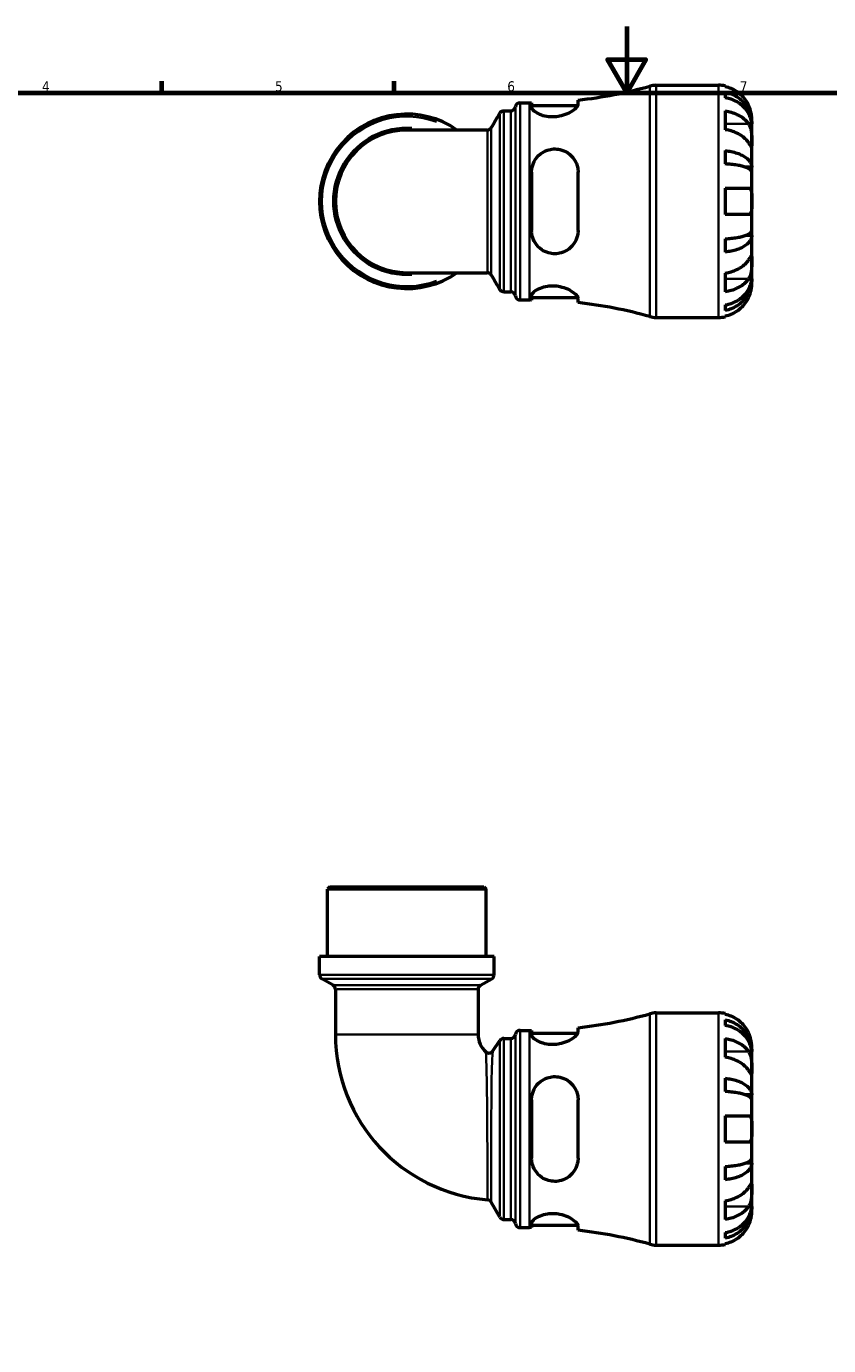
# Model space of a CAD drawing. Header units: millimetres. Extents: x 0 to 902, y -213 to 607.
# Tile 3 of 5: x 239 to 481, y 196 to 594. Entities that reach past the tile are written whole.
import ezdxf

# ---------------------------------------------------------------- set-up
doc = ezdxf.new("R2010")
doc.units = ezdxf.units.MM
for name, color, linetype, lineweight in [('Border (ANSI)', 7, 'Continuous', 70), ('Visible (ANSI)', 7, 'Continuous', 50), ('Visible Narrow (ANSI)', 7, 'Continuous', 35)]:
    doc.layers.add(name, color=color, linetype=linetype, lineweight=lineweight)
doc.styles.add('Note Text (ANSI)', font='tahoma.ttf')

# ---------------------------------------------------------------- blocks, each defined once
blk = doc.blocks.new('Borders Default Border')
at = {"layer": 'Border (ANSI)'}
for p, q in [((280.33, 574), (280.33, 577.45)), ((350.42, 574), (350.42, 577.45))]:
    blk.add_line(p, q, dxfattribs=at)
at = {"layer": 'Border (ANSI)', "flags": 128}
for points in [[(420.5, 594), (420.5, 574), (414.73, 584), (426.27, 584), (420.5, 574)], [(20, 20), (20, 574), (821, 574), (821, 20), (20, 20)]]:
    blk.add_lwpolyline(points, dxfattribs=at)
at = {"layer": 'Border (ANSI)', "char_height": 3.05, "attachment_point": 7, "style": 'Note Text (ANSI)'}
for s, insert in [('4', (244.23, 574.4)), ('5', (314.48, 574.34)), ('6', (384.49, 574.34)), ('7', (454.6, 574.4))]:
    blk.add_mtext(s, dxfattribs=dict(at, insert=insert))

msp = doc.modelspace()

# ---------------------------------------------------------------- linework, layer by layer
at = {"layer": 'Visible (ANSI)'}
for p, q in [((429.349, 576.238), (448.194, 576.238)), ((450.194, 576.036), (450.194, 575.805)), ((450.194, 574.155), (450.194, 572.494)), ((388.319, 570.988), (391.179, 570.988)), ((391.819, 570.99), (391.819, 569.658)), ((391.819, 570.188), (405.756, 570.188)), ((405.819, 570.493), (405.819, 571.788)), ((383.459, 568.538), (385.54, 568.538)), ((450.194, 568.509), (450.194, 562.852)), ((458.194, 564.629), (458.194, 566.238)), ((378.448, 562.749), (354.194, 562.749)), ((458.194, 564.629), (458.169, 564.629)), ((458.194, 564.017), (458.194, 564.629)), ((458.194, 558.916), (458.194, 564.017)), ((458.194, 551.539), (458.194, 558.916)), ((450.194, 556.533), (450.194, 552.525)), ((391.819, 550.038), (391.819, 532.438)), ((405.819, 532.438), (405.819, 550.038)), ((458.194, 551.539), (456.285, 551.539)), ((458.194, 550.061), (458.194, 551.539)), ((458.194, 541.238), (458.194, 550.061)), ((450.194, 545.238), (450.194, 537.238)), ((458.194, 532.415), (458.194, 541.238)), ((450.194, 529.951), (450.194, 525.943)), ((458.194, 530.937), (456.285, 530.937)), ((458.194, 530.937), (458.194, 532.415)), ((458.194, 523.56), (458.194, 530.937)), ((458.194, 518.459), (458.194, 523.56)), ((354.194, 519.727), (378.448, 519.727)), ((450.194, 519.624), (450.194, 513.967)), ((458.194, 517.847), (458.169, 517.847)), ((458.194, 517.847), (458.194, 518.459)), ((458.194, 516.238), (458.194, 517.847)), ((383.459, 513.938), (385.54, 513.938)), ((388.319, 511.488), (391.179, 511.488)), ((391.819, 512.818), (391.819, 511.486)), ((391.819, 512.288), (405.756, 512.288)), ((405.819, 510.688), (405.819, 511.983)), ((450.194, 509.982), (450.194, 508.321)), ((429.349, 506.238), (448.194, 506.238)), ((450.194, 506.671), (450.194, 506.44)), ((330.992, 334.491), (330.292, 333.791)), ((330.992, 334.491), (377.395, 334.491)), ((377.395, 334.491), (378.095, 333.791)), ((378.095, 333.791), (330.292, 333.791)), ((330.292, 313.491), (330.292, 333.791)), ((378.095, 313.491), (378.095, 333.791)), ((380.485, 313.491), (327.902, 313.491)), ((327.902, 308), (327.902, 313.491)), ((380.485, 308), (380.485, 313.491)), ((331.982, 304.836), (328.602, 306.787)), ((376.405, 304.836), (379.785, 306.787)), ((332.682, 303.623), (332.682, 289.956)), ((375.705, 303.623), (375.705, 289.956)), ((429.349, 296.491), (448.194, 296.491)), ((450.194, 296.289), (450.194, 296.059)), ((450.194, 294.408), (450.194, 292.748)), ((388.319, 291.241), (391.179, 291.241)), ((391.819, 291.243), (391.819, 289.912)), ((391.819, 290.441), (405.756, 290.441)), ((405.819, 290.746), (405.819, 292.041)), ((380.141, 285.021), (382.243, 288.169)), ((383.407, 288.791), (385.54, 288.791)), ((450.194, 288.762), (450.194, 283.106)), ((458.194, 284.883), (458.194, 286.491)), ((458.194, 284.883), (458.169, 284.883)), ((458.194, 284.27), (458.194, 284.883)), ((458.194, 279.169), (458.194, 284.27)), ((458.194, 271.793), (458.194, 279.169)), ((450.194, 276.786), (450.194, 272.778)), ((458.194, 271.793), (456.285, 271.793)), ((458.194, 270.314), (458.194, 271.793)), ((391.819, 270.291), (391.819, 252.691)), ((405.819, 252.691), (405.819, 270.291)), ((458.194, 261.491), (458.194, 270.314)), ((450.194, 265.491), (450.194, 257.491)), ((458.194, 252.668), (458.194, 261.491)), ((458.194, 251.19), (456.285, 251.19)), ((458.194, 251.19), (458.194, 252.668)), ((458.194, 243.814), (458.194, 251.19)), ((450.194, 250.205), (450.194, 246.196)), ((458.194, 238.712), (458.194, 243.814)), ((382.254, 234.891), (379.619, 239.456)), ((450.194, 239.877), (450.194, 234.22)), ((458.194, 238.1), (458.194, 238.712)), ((458.194, 238.1), (458.169, 238.1)), ((458.194, 236.491), (458.194, 238.1)), ((383.467, 234.191), (385.54, 234.191)), ((388.319, 231.741), (391.179, 231.741)), ((391.819, 233.071), (391.819, 231.74)), ((391.819, 232.541), (405.756, 232.541)), ((405.819, 230.941), (405.819, 232.236)), ((450.194, 230.235), (450.194, 228.575)), ((450.194, 226.924), (450.194, 226.693)), ((429.349, 226.491), (448.194, 226.491))]:
    msp.add_line(p, q, dxfattribs=at)
for centre, radius, start, end in [((391.179, 705.372), 134.384, 276.25431, 285.66284), ((429.349, 569.238), 7, 90, 105.66284), ((448.194, 566.238), 10, 78.46304, 90), ((385.54, 569.938), 1.4, 270, 352.81924), ((388.319, 569.588), 1.4, 90, 172.81924), ((391.179, 705.372), 134.384, 270, 270.27287), ((354.194, 541.238), 26.292, 54.9032, 305.0968), ((354.194, 541.238), 21.511, 90, 270), ((385.54, 512.538), 1.4, 7.18076, 90), ((388.319, 512.888), 1.4, 187.18076, 270), ((391.179, 377.104), 134.384, 89.72713, 90), ((391.179, 377.104), 134.384, 74.33716, 83.74569), ((429.349, 513.238), 7, 254.33716, 270), ((448.194, 516.238), 10, 270, 281.53696), ((329.302, 308), 1.4, 180, 240), ((379.085, 308), 1.4, 300, 0), ((331.282, 303.623), 1.4, 0, 60), ((377.105, 303.623), 1.4, 120, 180), ((391.179, 425.625), 134.384, 276.25431, 285.66284), ((429.349, 289.491), 7, 90, 105.66284), ((448.194, 286.491), 10, 78.46304, 90), ((388.319, 289.841), 1.4, 90, 172.81924), ((391.179, 425.625), 134.384, 270, 270.27287), ((382.659, 289.956), 49.976, 180, 265.25252), ((382.659, 289.956), 6.954, 180, 228.47108), ((383.407, 287.391), 1.4, 90, 146.2635), ((385.54, 290.191), 1.4, 270, 352.81924), ((378.976, 285.799), 1.4, 228.47108, 326.2635), ((378.406, 238.756), 1.4, 30, 85.25252), ((383.467, 235.591), 1.4, 210, 270), ((385.54, 232.791), 1.4, 7.18076, 90), ((388.319, 233.141), 1.4, 187.18076, 270), ((391.179, 97.357), 134.384, 89.72713, 90), ((391.179, 97.357), 134.384, 74.33716, 83.74569), ((429.349, 233.491), 7, 254.33716, 270), ((448.194, 236.491), 10, 270, 281.53696)]:
    msp.add_arc(centre, radius, start, end, dxfattribs=at)
for points, knots in [([(457.234, 570.238), (457.029, 570.676), (456.781, 571.121), (456.125, 572.108), (455.69, 572.631), (454.816, 573.509), (454.297, 573.944), (453.179, 574.694), (452.58, 575.01), (451.457, 575.477), (450.833, 575.674), (450.194, 575.805)], [4.90264375, 4.90264375, 4.90264375, 4.90264375, 5.04224508, 5.04224508, 5.22854914, 5.22854914, 5.41380406, 5.41380406, 5.59905898, 5.59905898, 5.77859995, 5.77859995, 5.77859995, 5.77859995]), ([(450.194, 574.155), (450.835, 574.028), (451.461, 573.836), (452.586, 573.385), (453.185, 573.08), (454.303, 572.355), (454.823, 571.935), (455.696, 571.088), (456.13, 570.583), (456.879, 569.496), (457.193, 568.913), (457.667, 567.804), (457.869, 567.174), (458.133, 565.888), (458.194, 565.231), (458.194, 564.629)], [0.1897184, 0.1897184, 0.1897184, 0.1897184, 0.3698032, 0.3698032, 0.5549844, 0.5549844, 0.7401655, 0.7401655, 0.9258164, 0.9258164, 1.1114673, 1.1114673, 1.2978252, 1.2978252, 1.484183, 1.484183, 1.484183, 1.484183]), ([(405.819, 570.493), (405.819, 570.381), (405.789, 570.259), (405.591, 569.81), (405.287, 569.444), (404.382, 568.662), (403.765, 568.245), (402.357, 567.531), (401.587, 567.227), (400.114, 566.851), (399.455, 566.742), (398.145, 566.659), (397.517, 566.679), (396.17, 566.844), (395.485, 567.012), (394.095, 567.501), (393.444, 567.845), (392.426, 568.564), (392.072, 568.939), (391.851, 569.411), (391.819, 569.539), (391.819, 569.658)], [-2.480382, -2.480382, -2.480382, -2.480382, -2.3632864, -2.3632864, -2.0797682, -2.0797682, -1.7797913, -1.7797913, -1.5082102, -1.5082102, -1.3050069, -1.3050069, -1.1133462, -1.1133462, -0.8807716, -0.8807716, -0.5859506, -0.5859506, -0.278928, -0.278928, -0.1569413, -0.1569413, -0.1569413, -0.1569413]), ([(458.194, 564.017), (458.194, 564.552), (458.133, 565.137), (457.869, 566.282), (457.667, 566.842), (457.193, 567.83), (456.879, 568.348), (456.13, 569.315), (455.696, 569.765), (454.823, 570.519), (454.303, 570.893), (453.185, 571.538), (452.586, 571.809), (451.461, 572.211), (450.835, 572.381), (450.194, 572.494)], [4.4593823, 4.4593823, 4.4593823, 4.4593823, 4.6457401, 4.6457401, 4.832098, 4.832098, 5.0177489, 5.0177489, 5.2033998, 5.2033998, 5.388581, 5.388581, 5.5737621, 5.5737621, 5.753847, 5.753847, 5.753847, 5.753847]), ([(458.194, 566.238), (458.194, 566.238), (458.194, 566.281), (458.191, 566.458), (458.187, 566.6), (458.155, 567.048), (458.118, 567.392), (457.988, 568.068), (457.918, 568.36), (457.762, 568.899), (457.683, 569.137), (457.503, 569.623), (457.401, 569.871), (457.272, 570.156), (457.253, 570.197), (457.234, 570.238)], [-2.77804136, -2.77804136, -2.77804136, -2.77804136, -2.67672151, -2.67672151, -2.56558131, -2.56558131, -2.40960112, -2.40960112, -2.30519389, -2.30519389, -2.22617552, -2.22617552, -2.14450488, -2.14450488, -2.1308178, -2.1308178, -2.1308178, -2.1308178]), ([(382.252, 567.849), (382.273, 567.884), (382.298, 567.923), (382.364, 568.013), (382.405, 568.063), (382.514, 568.174), (382.582, 568.235), (382.761, 568.357), (382.874, 568.418), (383.143, 568.509), (383.3, 568.538), (383.459, 568.538)], [3.14067456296, 3.14067456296, 3.14067456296, 3.14067456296, 3.14086082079, 3.14086082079, 3.14104707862, 3.14104707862, 3.14123333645, 3.14123333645, 3.14141959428, 3.14141959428, 3.14160585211, 3.14160585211, 3.14160585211, 3.14160585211]), ([(450.194, 568.509), (450.833, 568.416), (451.457, 568.277), (452.58, 567.947), (453.179, 567.724), (454.297, 567.193), (454.816, 566.886), (455.69, 566.265), (456.125, 565.894), (456.781, 565.197), (457.029, 564.882), (457.234, 564.573)], [0.18972425, 0.18972425, 0.18972425, 0.18972425, 0.36926522, 0.36926522, 0.55452014, 0.55452014, 0.73977506, 0.73977506, 0.92607912, 0.92607912, 1.06568045, 1.06568045, 1.06568045, 1.06568045]), ([(378.448, 562.749), (378.597, 562.749), (378.746, 562.775), (379.011, 562.86), (379.126, 562.92), (379.31, 563.041), (379.38, 563.102), (379.493, 563.215), (379.535, 563.266), (379.603, 563.357), (379.629, 563.397), (379.651, 563.435), (379.652, 563.436), (379.653, 563.438)], [-1.5593904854, -1.5593904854, -1.5593904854, -1.5593904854, -1.5582948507, -1.5582948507, -1.5571467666, -1.5571467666, -1.5559986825, -1.5559986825, -1.5548505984, -1.5548505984, -1.5537025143, -1.5537025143, -1.5536500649, -1.5536500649, -1.5536500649, -1.5536500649]), ([(457.234, 558.916), (457.029, 559.226), (456.781, 559.54), (456.125, 560.238), (455.69, 560.608), (454.816, 561.229), (454.297, 561.536), (453.179, 562.067), (452.58, 562.29), (451.457, 562.62), (450.833, 562.759), (450.194, 562.852)], [4.90264375, 4.90264375, 4.90264375, 4.90264375, 5.04224508, 5.04224508, 5.22854914, 5.22854914, 5.41380406, 5.41380406, 5.59905898, 5.59905898, 5.77859995, 5.77859995, 5.77859995, 5.77859995]), ([(457.234, 564.573), (457.292, 564.485), (457.348, 564.392), (457.51, 564.098), (457.607, 563.883), (457.783, 563.409), (457.859, 563.149), (458.01, 562.494), (458.071, 562.093), (458.161, 561.185), (458.179, 560.688), (458.195, 559.734), (458.194, 559.29), (458.194, 558.916)], [-0.64434498, -0.64434498, -0.64434498, -0.64434498, -0.60308586, -0.60308586, -0.52007987, -0.52007987, -0.43273909, -0.43273909, -0.31000661, -0.31000661, -0.15868997, -0.15868997, 0, 0, 0, 0]), ([(391.819, 550.038), (391.819, 550.328), (391.836, 550.616), (391.977, 551.746), (392.234, 552.557), (393.076, 554.157), (393.707, 554.922), (395.096, 556.017), (395.796, 556.403), (397.167, 556.87), (397.8, 556.994), (399.101, 557.063), (399.748, 557.006), (401.18, 556.679), (401.929, 556.359), (403.439, 555.391), (404.148, 554.682), (405.186, 553.088), (405.538, 552.216), (405.781, 550.877), (405.819, 550.459), (405.819, 550.038)], [-2.4578268, -2.4578268, -2.4578268, -2.4578268, -2.3666352, -2.3666352, -2.0973585, -2.0973585, -1.7850668, -1.7850668, -1.5391239, -1.5391239, -1.3442775, -1.3442775, -1.1470909, -1.1470909, -0.8924186, -0.8924186, -0.5700865, -0.5700865, -0.2686379, -0.2686379, -0.135989, -0.135989, -0.135989, -0.135989]), ([(458.194, 558.916), (458.194, 558.706), (458.194, 558.521), (458.192, 558.194), (458.19, 558.057), (458.172, 557.816), (458.151, 557.745), (458.064, 557.743), (458.001, 557.805), (457.845, 558.008), (457.768, 558.118), (457.59, 558.379), (457.491, 558.529), (457.333, 558.765), (457.285, 558.839), (457.234, 558.916)], [0, 0, 0, 0, 0.08884908, 0.08884908, 0.18379648, 0.18379648, 0.31419699, 0.31419699, 0.43784665, 0.43784665, 0.52411276, 0.52411276, 0.60765264, 0.60765264, 0.6434969, 0.6434969, 0.6434969, 0.6434969]), ([(450.194, 556.533), (450.835, 556.466), (451.461, 556.366), (452.586, 556.129), (453.185, 555.969), (454.303, 555.589), (454.823, 555.369), (455.696, 554.925), (456.13, 554.66), (456.879, 554.09), (457.193, 553.785), (457.667, 553.203), (457.869, 552.873), (458.133, 552.199), (458.194, 551.855), (458.194, 551.539)], [0.1897184, 0.1897184, 0.1897184, 0.1897184, 0.3698032, 0.3698032, 0.5549844, 0.5549844, 0.7401655, 0.7401655, 0.9258164, 0.9258164, 1.1114673, 1.1114673, 1.2978252, 1.2978252, 1.484183, 1.484183, 1.484183, 1.484183]), ([(458.194, 550.061), (458.194, 550.217), (458.133, 550.386), (457.869, 550.719), (457.667, 550.882), (457.193, 551.169), (456.879, 551.32), (456.13, 551.601), (455.696, 551.731), (454.823, 551.95), (454.303, 552.059), (453.185, 552.247), (452.586, 552.325), (451.461, 552.442), (450.835, 552.492), (450.194, 552.525)], [4.4593823, 4.4593823, 4.4593823, 4.4593823, 4.6457401, 4.6457401, 4.832098, 4.832098, 5.0177489, 5.0177489, 5.2033998, 5.2033998, 5.388581, 5.388581, 5.5737621, 5.5737621, 5.753847, 5.753847, 5.753847, 5.753847]), ([(450.194, 545.238), (450.833, 545.238), (451.457, 545.238), (452.58, 545.238), (453.179, 545.238), (454.297, 545.238), (454.816, 545.238), (455.69, 545.238), (456.125, 545.238), (456.781, 545.238), (457.029, 545.238), (457.234, 545.238)], [0.18972425, 0.18972425, 0.18972425, 0.18972425, 0.36926522, 0.36926522, 0.55452014, 0.55452014, 0.73977506, 0.73977506, 0.92607912, 0.92607912, 1.06568045, 1.06568045, 1.06568045, 1.06568045]), ([(457.234, 545.238), (457.303, 545.238), (457.368, 545.23), (457.529, 545.187), (457.618, 545.139), (457.784, 544.992), (457.858, 544.888), (458.01, 544.565), (458.071, 544.318), (458.161, 543.662), (458.179, 543.24), (458.195, 542.29), (458.194, 541.766), (458.194, 541.238)], [-0.64008532, -0.64008532, -0.64008532, -0.64008532, -0.59222185, -0.59222185, -0.51595037, -0.51595037, -0.43235608, -0.43235608, -0.30863031, -0.30863031, -0.15844955, -0.15844955, 0, 0, 0, 0]), ([(458.194, 541.238), (458.194, 540.9), (458.194, 540.564), (458.191, 539.878), (458.187, 539.535), (458.155, 538.77), (458.118, 538.381), (457.988, 537.861), (457.918, 537.69), (457.762, 537.46), (457.683, 537.385), (457.503, 537.277), (457.401, 537.247), (457.272, 537.239), (457.253, 537.238), (457.234, 537.238)], [-2.77804136, -2.77804136, -2.77804136, -2.77804136, -2.67672151, -2.67672151, -2.56558131, -2.56558131, -2.40960112, -2.40960112, -2.30519389, -2.30519389, -2.22617552, -2.22617552, -2.14450488, -2.14450488, -2.1308178, -2.1308178, -2.1308178, -2.1308178]), ([(457.234, 537.238), (457.029, 537.238), (456.781, 537.238), (456.125, 537.238), (455.69, 537.238), (454.816, 537.238), (454.297, 537.238), (453.179, 537.238), (452.58, 537.238), (451.457, 537.238), (450.833, 537.238), (450.194, 537.238)], [4.90264375, 4.90264375, 4.90264375, 4.90264375, 5.04224508, 5.04224508, 5.22854914, 5.22854914, 5.41380406, 5.41380406, 5.59905898, 5.59905898, 5.77859995, 5.77859995, 5.77859995, 5.77859995]), ([(405.819, 532.438), (405.819, 532.066), (405.789, 531.697), (405.591, 530.456), (405.287, 529.625), (404.382, 528.092), (403.765, 527.399), (402.357, 526.34), (401.587, 525.949), (400.114, 525.528), (399.455, 525.434), (398.145, 525.442), (397.517, 525.531), (396.17, 525.913), (395.485, 526.238), (394.095, 527.187), (393.444, 527.861), (392.426, 529.43), (392.072, 530.334), (391.851, 531.667), (391.819, 532.051), (391.819, 532.438)], [-2.480382, -2.480382, -2.480382, -2.480382, -2.3632864, -2.3632864, -2.0797682, -2.0797682, -1.7797913, -1.7797913, -1.5082102, -1.5082102, -1.3050069, -1.3050069, -1.1133462, -1.1133462, -0.8807716, -0.8807716, -0.5859506, -0.5859506, -0.278928, -0.278928, -0.1569413, -0.1569413, -0.1569413, -0.1569413]), ([(450.194, 529.951), (450.835, 529.984), (451.461, 530.034), (452.586, 530.151), (453.185, 530.229), (454.303, 530.417), (454.823, 530.526), (455.696, 530.745), (456.13, 530.875), (456.879, 531.156), (457.193, 531.307), (457.667, 531.594), (457.869, 531.757), (458.133, 532.089), (458.194, 532.259), (458.194, 532.415)], [0.1897184, 0.1897184, 0.1897184, 0.1897184, 0.3698032, 0.3698032, 0.5549844, 0.5549844, 0.7401655, 0.7401655, 0.9258164, 0.9258164, 1.1114673, 1.1114673, 1.2978252, 1.2978252, 1.484183, 1.484183, 1.484183, 1.484183]), ([(458.194, 530.937), (458.194, 530.621), (458.133, 530.277), (457.869, 529.603), (457.667, 529.272), (457.193, 528.691), (456.879, 528.386), (456.13, 527.816), (455.696, 527.551), (454.823, 527.107), (454.303, 526.887), (453.185, 526.507), (452.586, 526.347), (451.461, 526.11), (450.835, 526.01), (450.194, 525.943)], [4.4593823, 4.4593823, 4.4593823, 4.4593823, 4.6457401, 4.6457401, 4.832098, 4.832098, 5.0177489, 5.0177489, 5.2033998, 5.2033998, 5.388581, 5.388581, 5.5737621, 5.5737621, 5.753847, 5.753847, 5.753847, 5.753847]), ([(450.194, 519.624), (450.833, 519.717), (451.457, 519.856), (452.58, 520.186), (453.179, 520.409), (454.297, 520.94), (454.816, 521.247), (455.69, 521.868), (456.125, 522.238), (456.781, 522.936), (457.029, 523.25), (457.234, 523.56)], [0.18972425, 0.18972425, 0.18972425, 0.18972425, 0.36926522, 0.36926522, 0.55452014, 0.55452014, 0.73977506, 0.73977506, 0.92607912, 0.92607912, 1.06568045, 1.06568045, 1.06568045, 1.06568045]), ([(457.234, 523.56), (457.292, 523.648), (457.348, 523.733), (457.51, 523.976), (457.607, 524.122), (457.783, 524.38), (457.859, 524.488), (458.01, 524.681), (458.071, 524.737), (458.161, 524.724), (458.179, 524.623), (458.195, 524.23), (458.194, 523.934), (458.194, 523.56)], [-0.64434498, -0.64434498, -0.64434498, -0.64434498, -0.60308586, -0.60308586, -0.52007987, -0.52007987, -0.43273909, -0.43273909, -0.31000661, -0.31000661, -0.15868997, -0.15868997, 0, 0, 0, 0]), ([(458.194, 523.56), (458.194, 523.351), (458.194, 523.119), (458.192, 522.601), (458.19, 522.314), (458.172, 521.604), (458.151, 521.173), (458.064, 520.331), (458.001, 519.928), (457.845, 519.277), (457.768, 519.022), (457.59, 518.553), (457.491, 518.339), (457.333, 518.06), (457.285, 517.98), (457.234, 517.903)], [0, 0, 0, 0, 0.08884908, 0.08884908, 0.18379648, 0.18379648, 0.31419699, 0.31419699, 0.43784665, 0.43784665, 0.52411276, 0.52411276, 0.60765264, 0.60765264, 0.6434969, 0.6434969, 0.6434969, 0.6434969]), ([(379.653, 519.038), (379.632, 519.073), (379.607, 519.113), (379.54, 519.204), (379.499, 519.254), (379.389, 519.366), (379.32, 519.427), (379.14, 519.548), (379.028, 519.608), (378.76, 519.699), (378.604, 519.727), (378.448, 519.727)], [1.5536653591, 1.5536653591, 1.5536653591, 1.5536653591, 1.5548134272, 1.5548134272, 1.5559614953, 1.5559614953, 1.5571095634, 1.5571095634, 1.5582576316, 1.5582576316, 1.5594056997, 1.5594056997, 1.5594056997, 1.5594056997]), ([(450.194, 509.982), (450.835, 510.095), (451.461, 510.265), (452.586, 510.667), (453.185, 510.938), (454.303, 511.583), (454.823, 511.957), (455.696, 512.711), (456.13, 513.161), (456.879, 514.128), (457.193, 514.646), (457.667, 515.634), (457.869, 516.194), (458.133, 517.339), (458.194, 517.924), (458.194, 518.459)], [0.1897184, 0.1897184, 0.1897184, 0.1897184, 0.3698032, 0.3698032, 0.5549844, 0.5549844, 0.7401655, 0.7401655, 0.9258164, 0.9258164, 1.1114673, 1.1114673, 1.2978252, 1.2978252, 1.484183, 1.484183, 1.484183, 1.484183]), ([(457.234, 517.903), (457.029, 517.593), (456.781, 517.279), (456.125, 516.582), (455.69, 516.211), (454.816, 515.59), (454.297, 515.283), (453.179, 514.752), (452.58, 514.529), (451.457, 514.199), (450.833, 514.06), (450.194, 513.967)], [4.90264375, 4.90264375, 4.90264375, 4.90264375, 5.04224508, 5.04224508, 5.22854914, 5.22854914, 5.41380406, 5.41380406, 5.59905898, 5.59905898, 5.77859995, 5.77859995, 5.77859995, 5.77859995]), ([(458.194, 517.847), (458.194, 517.245), (458.133, 516.588), (457.869, 515.302), (457.667, 514.672), (457.193, 513.563), (456.879, 512.98), (456.13, 511.893), (455.696, 511.388), (454.823, 510.541), (454.303, 510.121), (453.185, 509.396), (452.586, 509.091), (451.461, 508.64), (450.835, 508.448), (450.194, 508.321)], [4.4593823, 4.4593823, 4.4593823, 4.4593823, 4.6457401, 4.6457401, 4.832098, 4.832098, 5.0177489, 5.0177489, 5.2033998, 5.2033998, 5.388581, 5.388581, 5.5737621, 5.5737621, 5.753847, 5.753847, 5.753847, 5.753847]), ([(383.459, 513.938), (383.309, 513.938), (383.161, 513.963), (382.895, 514.048), (382.78, 514.109), (382.596, 514.23), (382.525, 514.292), (382.413, 514.404), (382.371, 514.455), (382.303, 514.545), (382.277, 514.585), (382.255, 514.623), (382.254, 514.625), (382.252, 514.627)], [6.28318873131, 6.28318873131, 6.28318873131, 6.28318873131, 6.28336410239, 6.28336410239, 6.28355036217, 6.28355036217, 6.28373662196, 6.28373662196, 6.28392288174, 6.28392288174, 6.28410914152, 6.28410914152, 6.28412003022, 6.28412003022, 6.28412003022, 6.28412003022]), ([(391.819, 512.818), (391.819, 512.907), (391.836, 513.001), (391.977, 513.389), (392.234, 513.71), (393.076, 514.409), (393.707, 514.788), (395.096, 515.349), (395.796, 515.552), (397.167, 515.77), (397.8, 515.812), (399.101, 515.772), (399.748, 515.689), (401.18, 515.376), (401.929, 515.115), (403.439, 514.43), (404.148, 513.983), (405.186, 513.141), (405.538, 512.744), (405.781, 512.25), (405.819, 512.11), (405.819, 511.983)], [-2.4578268, -2.4578268, -2.4578268, -2.4578268, -2.3666352, -2.3666352, -2.0973585, -2.0973585, -1.7850668, -1.7850668, -1.5391239, -1.5391239, -1.3442775, -1.3442775, -1.1470909, -1.1470909, -0.8924186, -0.8924186, -0.5700865, -0.5700865, -0.2686379, -0.2686379, -0.135989, -0.135989, -0.135989, -0.135989]), ([(457.234, 512.238), (457.303, 512.385), (457.368, 512.532), (457.529, 512.918), (457.618, 513.155), (457.784, 513.646), (457.858, 513.897), (458.01, 514.495), (458.071, 514.824), (458.161, 515.459), (458.179, 515.737), (458.195, 516.133), (458.194, 516.238), (458.194, 516.238)], [-0.64008532, -0.64008532, -0.64008532, -0.64008532, -0.59222185, -0.59222185, -0.51595037, -0.51595037, -0.43235608, -0.43235608, -0.30863031, -0.30863031, -0.15844955, -0.15844955, 0, 0, 0, 0]), ([(450.194, 506.671), (450.833, 506.802), (451.457, 506.999), (452.58, 507.466), (453.179, 507.782), (454.297, 508.532), (454.816, 508.967), (455.69, 509.844), (456.125, 510.368), (456.781, 511.355), (457.029, 511.8), (457.234, 512.238)], [0.18972425, 0.18972425, 0.18972425, 0.18972425, 0.36926522, 0.36926522, 0.55452014, 0.55452014, 0.73977506, 0.73977506, 0.92607912, 0.92607912, 1.06568045, 1.06568045, 1.06568045, 1.06568045]), ([(457.234, 290.491), (457.029, 290.93), (456.781, 291.374), (456.125, 292.361), (455.69, 292.885), (454.816, 293.762), (454.297, 294.197), (453.179, 294.948), (452.58, 295.263), (451.457, 295.73), (450.833, 295.927), (450.194, 296.059)], [4.90264375, 4.90264375, 4.90264375, 4.90264375, 5.04224508, 5.04224508, 5.22854914, 5.22854914, 5.41380406, 5.41380406, 5.59905898, 5.59905898, 5.77859995, 5.77859995, 5.77859995, 5.77859995]), ([(450.194, 294.408), (450.835, 294.281), (451.461, 294.09), (452.586, 293.638), (453.185, 293.333), (454.303, 292.608), (454.823, 292.188), (455.696, 291.341), (456.13, 290.836), (456.879, 289.749), (457.193, 289.167), (457.667, 288.057), (457.869, 287.427), (458.133, 286.141), (458.194, 285.484), (458.194, 284.883)], [0.1897184, 0.1897184, 0.1897184, 0.1897184, 0.3698032, 0.3698032, 0.5549844, 0.5549844, 0.7401655, 0.7401655, 0.9258164, 0.9258164, 1.1114673, 1.1114673, 1.2978252, 1.2978252, 1.484183, 1.484183, 1.484183, 1.484183]), ([(405.819, 290.746), (405.819, 290.634), (405.789, 290.512), (405.591, 290.064), (405.287, 289.698), (404.382, 288.916), (403.765, 288.498), (402.357, 287.784), (401.587, 287.481), (400.114, 287.104), (399.455, 286.995), (398.145, 286.912), (397.517, 286.932), (396.17, 287.097), (395.485, 287.266), (394.095, 287.754), (393.444, 288.098), (392.426, 288.817), (392.072, 289.193), (391.851, 289.664), (391.819, 289.792), (391.819, 289.912)], [-2.480382, -2.480382, -2.480382, -2.480382, -2.3632864, -2.3632864, -2.0797682, -2.0797682, -1.7797913, -1.7797913, -1.5082102, -1.5082102, -1.3050069, -1.3050069, -1.1133462, -1.1133462, -0.8807716, -0.8807716, -0.5859506, -0.5859506, -0.278928, -0.278928, -0.1569413, -0.1569413, -0.1569413, -0.1569413]), ([(458.194, 284.27), (458.194, 284.806), (458.133, 285.39), (457.869, 286.535), (457.667, 287.096), (457.193, 288.083), (456.879, 288.601), (456.13, 289.569), (455.696, 290.018), (454.823, 290.772), (454.303, 291.146), (453.185, 291.791), (452.586, 292.062), (451.461, 292.464), (450.835, 292.635), (450.194, 292.748)], [4.4593823, 4.4593823, 4.4593823, 4.4593823, 4.6457401, 4.6457401, 4.832098, 4.832098, 5.0177489, 5.0177489, 5.2033998, 5.2033998, 5.388581, 5.388581, 5.5737621, 5.5737621, 5.753847, 5.753847, 5.753847, 5.753847]), ([(458.194, 286.491), (458.194, 286.491), (458.194, 286.544), (458.189, 286.767), (458.183, 286.949), (458.141, 287.421), (458.106, 287.701), (457.993, 288.298), (457.922, 288.6), (457.772, 289.118), (457.706, 289.322), (457.564, 289.716), (457.491, 289.904), (457.355, 290.225), (457.296, 290.359), (457.234, 290.491)], [0, 0, 0, 0, 0.11274969, 0.11274969, 0.24046199, 0.24046199, 0.3630761, 0.3630761, 0.46982648, 0.46982648, 0.53680834, 0.53680834, 0.59738122, 0.59738122, 0.64072731, 0.64072731, 0.64072731, 0.64072731]), ([(450.194, 288.762), (450.833, 288.67), (451.457, 288.53), (452.58, 288.2), (453.179, 287.977), (454.297, 287.446), (454.816, 287.139), (455.69, 286.518), (456.125, 286.148), (456.781, 285.45), (457.029, 285.136), (457.234, 284.826)], [0.18972425, 0.18972425, 0.18972425, 0.18972425, 0.36926522, 0.36926522, 0.55452014, 0.55452014, 0.73977506, 0.73977506, 0.92607912, 0.92607912, 1.06568045, 1.06568045, 1.06568045, 1.06568045]), ([(457.234, 279.169), (457.029, 279.479), (456.781, 279.793), (456.125, 280.491), (455.69, 280.861), (454.816, 281.482), (454.297, 281.79), (453.179, 282.32), (452.58, 282.543), (451.457, 282.873), (450.833, 283.013), (450.194, 283.106)], [4.90264375, 4.90264375, 4.90264375, 4.90264375, 5.04224508, 5.04224508, 5.22854914, 5.22854914, 5.41380406, 5.41380406, 5.59905898, 5.59905898, 5.77859995, 5.77859995, 5.77859995, 5.77859995]), ([(457.234, 284.826), (457.292, 284.738), (457.348, 284.645), (457.51, 284.351), (457.607, 284.137), (457.783, 283.662), (457.859, 283.403), (458.01, 282.747), (458.071, 282.346), (458.161, 281.438), (458.179, 280.942), (458.195, 279.987), (458.194, 279.543), (458.194, 279.169)], [-0.64434498, -0.64434498, -0.64434498, -0.64434498, -0.60308586, -0.60308586, -0.52007987, -0.52007987, -0.43273909, -0.43273909, -0.31000661, -0.31000661, -0.15868997, -0.15868997, 0, 0, 0, 0]), ([(458.194, 279.169), (458.194, 278.96), (458.194, 278.774), (458.192, 278.447), (458.19, 278.31), (458.172, 278.069), (458.151, 277.998), (458.064, 277.996), (458.001, 278.058), (457.845, 278.261), (457.768, 278.371), (457.59, 278.633), (457.491, 278.782), (457.333, 279.019), (457.285, 279.093), (457.234, 279.169)], [0, 0, 0, 0, 0.08884908, 0.08884908, 0.18379648, 0.18379648, 0.31419699, 0.31419699, 0.43784665, 0.43784665, 0.52411276, 0.52411276, 0.60765264, 0.60765264, 0.6434969, 0.6434969, 0.6434969, 0.6434969]), ([(391.819, 270.291), (391.819, 270.581), (391.836, 270.869), (391.977, 271.999), (392.234, 272.81), (393.076, 274.411), (393.707, 275.175), (395.096, 276.27), (395.796, 276.657), (397.167, 277.124), (397.8, 277.247), (399.101, 277.316), (399.748, 277.259), (401.18, 276.933), (401.929, 276.612), (403.439, 275.645), (404.148, 274.935), (405.186, 273.342), (405.538, 272.469), (405.781, 271.13), (405.819, 270.712), (405.819, 270.291)], [-2.4578268, -2.4578268, -2.4578268, -2.4578268, -2.3666352, -2.3666352, -2.0973585, -2.0973585, -1.7850668, -1.7850668, -1.5391239, -1.5391239, -1.3442775, -1.3442775, -1.1470909, -1.1470909, -0.8924186, -0.8924186, -0.5700865, -0.5700865, -0.2686379, -0.2686379, -0.135989, -0.135989, -0.135989, -0.135989]), ([(450.194, 276.786), (450.835, 276.72), (451.461, 276.619), (452.586, 276.382), (453.185, 276.223), (454.303, 275.843), (454.823, 275.622), (455.696, 275.178), (456.13, 274.914), (456.879, 274.344), (457.193, 274.038), (457.667, 273.457), (457.869, 273.127), (458.133, 272.452), (458.194, 272.108), (458.194, 271.793)], [0.1897184, 0.1897184, 0.1897184, 0.1897184, 0.3698032, 0.3698032, 0.5549844, 0.5549844, 0.7401655, 0.7401655, 0.9258164, 0.9258164, 1.1114673, 1.1114673, 1.2978252, 1.2978252, 1.484183, 1.484183, 1.484183, 1.484183]), ([(458.194, 270.314), (458.194, 270.47), (458.133, 270.64), (457.869, 270.973), (457.667, 271.135), (457.193, 271.422), (456.879, 271.573), (456.13, 271.854), (455.696, 271.985), (454.823, 272.204), (454.303, 272.312), (453.185, 272.5), (452.586, 272.579), (451.461, 272.695), (450.835, 272.745), (450.194, 272.778)], [4.4593823, 4.4593823, 4.4593823, 4.4593823, 4.6457401, 4.6457401, 4.832098, 4.832098, 5.0177489, 5.0177489, 5.2033998, 5.2033998, 5.388581, 5.388581, 5.5737621, 5.5737621, 5.753847, 5.753847, 5.753847, 5.753847]), ([(450.194, 265.491), (450.833, 265.491), (451.457, 265.491), (452.58, 265.491), (453.179, 265.491), (454.297, 265.491), (454.816, 265.491), (455.69, 265.491), (456.125, 265.491), (456.781, 265.491), (457.029, 265.491), (457.234, 265.491)], [0.18972425, 0.18972425, 0.18972425, 0.18972425, 0.36926522, 0.36926522, 0.55452014, 0.55452014, 0.73977506, 0.73977506, 0.92607912, 0.92607912, 1.06568045, 1.06568045, 1.06568045, 1.06568045]), ([(457.234, 265.491), (457.303, 265.491), (457.368, 265.483), (457.529, 265.44), (457.618, 265.392), (457.784, 265.245), (457.858, 265.141), (458.01, 264.818), (458.071, 264.571), (458.161, 263.916), (458.179, 263.494), (458.195, 262.543), (458.194, 262.019), (458.194, 261.491)], [-0.64008532, -0.64008532, -0.64008532, -0.64008532, -0.59222185, -0.59222185, -0.51595037, -0.51595037, -0.43235608, -0.43235608, -0.30863031, -0.30863031, -0.15844955, -0.15844955, 0, 0, 0, 0]), ([(458.194, 261.491), (458.194, 261.154), (458.194, 260.817), (458.191, 260.132), (458.187, 259.788), (458.155, 259.023), (458.118, 258.635), (457.988, 258.114), (457.918, 257.944), (457.762, 257.713), (457.683, 257.638), (457.503, 257.531), (457.401, 257.501), (457.272, 257.492), (457.253, 257.491), (457.234, 257.491)], [-2.77804136, -2.77804136, -2.77804136, -2.77804136, -2.67672151, -2.67672151, -2.56558131, -2.56558131, -2.40960112, -2.40960112, -2.30519389, -2.30519389, -2.22617552, -2.22617552, -2.14450488, -2.14450488, -2.1308178, -2.1308178, -2.1308178, -2.1308178]), ([(457.234, 257.491), (457.029, 257.491), (456.781, 257.491), (456.125, 257.491), (455.69, 257.491), (454.816, 257.491), (454.297, 257.491), (453.179, 257.491), (452.58, 257.491), (451.457, 257.491), (450.833, 257.491), (450.194, 257.491)], [4.90264375, 4.90264375, 4.90264375, 4.90264375, 5.04224508, 5.04224508, 5.22854914, 5.22854914, 5.41380406, 5.41380406, 5.59905898, 5.59905898, 5.77859995, 5.77859995, 5.77859995, 5.77859995]), ([(405.819, 252.691), (405.819, 252.32), (405.789, 251.951), (405.591, 250.709), (405.287, 249.878), (404.382, 248.345), (403.765, 247.652), (402.357, 246.594), (401.587, 246.203), (400.114, 245.781), (399.455, 245.688), (398.145, 245.695), (397.517, 245.784), (396.17, 246.166), (395.485, 246.491), (394.095, 247.44), (393.444, 248.114), (392.426, 249.684), (392.072, 250.588), (391.851, 251.92), (391.819, 252.305), (391.819, 252.691)], [-2.480382, -2.480382, -2.480382, -2.480382, -2.3632864, -2.3632864, -2.0797682, -2.0797682, -1.7797913, -1.7797913, -1.5082102, -1.5082102, -1.3050069, -1.3050069, -1.1133462, -1.1133462, -0.8807716, -0.8807716, -0.5859506, -0.5859506, -0.278928, -0.278928, -0.1569413, -0.1569413, -0.1569413, -0.1569413]), ([(450.194, 250.205), (450.835, 250.238), (451.461, 250.287), (452.586, 250.404), (453.185, 250.483), (454.303, 250.67), (454.823, 250.779), (455.696, 250.998), (456.13, 251.129), (456.879, 251.41), (457.193, 251.56), (457.667, 251.847), (457.869, 252.01), (458.133, 252.343), (458.194, 252.513), (458.194, 252.668)], [0.1897184, 0.1897184, 0.1897184, 0.1897184, 0.3698032, 0.3698032, 0.5549844, 0.5549844, 0.7401655, 0.7401655, 0.9258164, 0.9258164, 1.1114673, 1.1114673, 1.2978252, 1.2978252, 1.484183, 1.484183, 1.484183, 1.484183]), ([(458.194, 251.19), (458.194, 250.875), (458.133, 250.53), (457.869, 249.856), (457.667, 249.526), (457.193, 248.944), (456.879, 248.639), (456.13, 248.069), (455.696, 247.804), (454.823, 247.36), (454.303, 247.14), (453.185, 246.76), (452.586, 246.6), (451.461, 246.363), (450.835, 246.263), (450.194, 246.196)], [4.4593823, 4.4593823, 4.4593823, 4.4593823, 4.6457401, 4.6457401, 4.832098, 4.832098, 5.0177489, 5.0177489, 5.2033998, 5.2033998, 5.388581, 5.388581, 5.5737621, 5.5737621, 5.753847, 5.753847, 5.753847, 5.753847]), ([(450.194, 239.877), (450.833, 239.97), (451.457, 240.109), (452.58, 240.439), (453.179, 240.662), (454.297, 241.193), (454.816, 241.501), (455.69, 242.121), (456.125, 242.492), (456.781, 243.189), (457.029, 243.504), (457.234, 243.814)], [0.18972425, 0.18972425, 0.18972425, 0.18972425, 0.36926522, 0.36926522, 0.55452014, 0.55452014, 0.73977506, 0.73977506, 0.92607912, 0.92607912, 1.06568045, 1.06568045, 1.06568045, 1.06568045]), ([(457.234, 243.814), (457.292, 243.902), (457.348, 243.986), (457.51, 244.229), (457.607, 244.375), (457.783, 244.633), (457.859, 244.741), (458.01, 244.935), (458.071, 244.991), (458.161, 244.978), (458.179, 244.876), (458.195, 244.484), (458.194, 244.188), (458.194, 243.814)], [-0.64434498, -0.64434498, -0.64434498, -0.64434498, -0.60308586, -0.60308586, -0.52007987, -0.52007987, -0.43273909, -0.43273909, -0.31000661, -0.31000661, -0.15868997, -0.15868997, 0, 0, 0, 0]), ([(458.194, 243.814), (458.194, 243.604), (458.194, 243.372), (458.192, 242.854), (458.19, 242.568), (458.172, 241.857), (458.151, 241.427), (458.064, 240.585), (458.001, 240.182), (457.845, 239.53), (457.768, 239.276), (457.59, 238.806), (457.491, 238.592), (457.333, 238.313), (457.285, 238.233), (457.234, 238.157)], [0, 0, 0, 0, 0.08884908, 0.08884908, 0.18379648, 0.18379648, 0.31419699, 0.31419699, 0.43784665, 0.43784665, 0.52411276, 0.52411276, 0.60765264, 0.60765264, 0.6434969, 0.6434969, 0.6434969, 0.6434969]), ([(450.194, 230.235), (450.835, 230.348), (451.461, 230.518), (452.586, 230.92), (453.185, 231.191), (454.303, 231.837), (454.823, 232.211), (455.696, 232.964), (456.13, 233.414), (456.879, 234.381), (457.193, 234.9), (457.667, 235.887), (457.869, 236.447), (458.133, 237.592), (458.194, 238.177), (458.194, 238.712)], [0.1897184, 0.1897184, 0.1897184, 0.1897184, 0.3698032, 0.3698032, 0.5549844, 0.5549844, 0.7401655, 0.7401655, 0.9258164, 0.9258164, 1.1114673, 1.1114673, 1.2978252, 1.2978252, 1.484183, 1.484183, 1.484183, 1.484183]), ([(391.819, 233.071), (391.819, 233.161), (391.836, 233.255), (391.977, 233.642), (392.234, 233.963), (393.076, 234.662), (393.707, 235.042), (395.096, 235.602), (395.796, 235.806), (397.167, 236.023), (397.8, 236.066), (399.101, 236.026), (399.748, 235.942), (401.18, 235.629), (401.929, 235.368), (403.439, 234.683), (404.148, 234.236), (405.186, 233.395), (405.538, 232.998), (405.781, 232.503), (405.819, 232.363), (405.819, 232.236)], [-2.4578268, -2.4578268, -2.4578268, -2.4578268, -2.3666352, -2.3666352, -2.0973585, -2.0973585, -1.7850668, -1.7850668, -1.5391239, -1.5391239, -1.3442775, -1.3442775, -1.1470909, -1.1470909, -0.8924186, -0.8924186, -0.5700865, -0.5700865, -0.2686379, -0.2686379, -0.135989, -0.135989, -0.135989, -0.135989]), ([(457.234, 238.157), (457.029, 237.847), (456.781, 237.532), (456.125, 236.835), (455.69, 236.464), (454.816, 235.844), (454.297, 235.536), (453.179, 235.006), (452.58, 234.783), (451.457, 234.453), (450.833, 234.313), (450.194, 234.22)], [4.90264375, 4.90264375, 4.90264375, 4.90264375, 5.04224508, 5.04224508, 5.22854914, 5.22854914, 5.41380406, 5.41380406, 5.59905898, 5.59905898, 5.77859995, 5.77859995, 5.77859995, 5.77859995]), ([(458.194, 238.1), (458.194, 237.499), (458.133, 236.842), (457.869, 235.555), (457.667, 234.925), (457.193, 233.816), (456.879, 233.234), (456.13, 232.147), (455.696, 231.642), (454.823, 230.795), (454.303, 230.374), (453.185, 229.649), (452.586, 229.345), (451.461, 228.893), (450.835, 228.702), (450.194, 228.575)], [4.4593823, 4.4593823, 4.4593823, 4.4593823, 4.6457401, 4.6457401, 4.832098, 4.832098, 5.0177489, 5.0177489, 5.2033998, 5.2033998, 5.388581, 5.388581, 5.5737621, 5.5737621, 5.753847, 5.753847, 5.753847, 5.753847]), ([(457.234, 232.491), (457.303, 232.638), (457.368, 232.786), (457.529, 233.171), (457.618, 233.408), (457.784, 233.899), (457.858, 234.15), (458.01, 234.749), (458.071, 235.077), (458.161, 235.712), (458.179, 235.99), (458.195, 236.387), (458.194, 236.491), (458.194, 236.491)], [-0.64008532, -0.64008532, -0.64008532, -0.64008532, -0.59222185, -0.59222185, -0.51595037, -0.51595037, -0.43235608, -0.43235608, -0.30863031, -0.30863031, -0.15844955, -0.15844955, 0, 0, 0, 0]), ([(450.194, 226.924), (450.833, 227.055), (451.457, 227.253), (452.58, 227.719), (453.179, 228.035), (454.297, 228.785), (454.816, 229.22), (455.69, 230.098), (456.125, 230.622), (456.781, 231.608), (457.029, 232.053), (457.234, 232.491)], [0.18972425, 0.18972425, 0.18972425, 0.18972425, 0.36926522, 0.36926522, 0.55452014, 0.55452014, 0.73977506, 0.73977506, 0.92607912, 0.92607912, 1.06568045, 1.06568045, 1.06568045, 1.06568045])]:
    msp.add_open_spline(points, degree=3, knots=knots, dxfattribs=at)
for points in [[(379.653, 563.438), (380.52, 564.908), (381.386, 566.378), (382.252, 567.849)], [(382.252, 514.627), (381.386, 516.098), (380.52, 517.568), (379.653, 519.038)]]:
    msp.add_open_spline(points, degree=3, dxfattribs=at)
at = {"layer": 'Visible Narrow (ANSI)'}
for p, q in [((427.459, 506.926), (427.459, 575.55)), ((429.349, 575.807), (429.349, 506.669)), ((448.194, 506.669), (448.194, 575.807)), ((386.93, 569.412), (386.93, 513.064)), ((388.319, 570.622), (388.319, 511.854)), ((391.179, 511.854), (391.179, 570.622)), ((385.54, 514.274), (385.54, 568.202)), ((456.882, 564.573), (450.546, 564.573)), ((456.882, 517.903), (450.546, 517.903)), ((328.226, 308), (380.161, 308)), ((379.47, 306.787), (328.917, 306.787)), ((332.256, 304.836), (376.131, 304.836)), ((375.44, 303.623), (332.947, 303.623)), ((427.459, 227.179), (427.459, 295.804)), ((429.349, 296.06), (429.349, 226.922)), ((448.194, 226.922), (448.194, 296.06)), ((388.319, 290.875), (388.319, 232.108)), ((391.179, 232.108), (391.179, 290.875)), ((332.947, 289.956), (375.44, 289.956)), ((382.138, 288.011), (380.246, 285.179)), ((385.54, 234.527), (385.54, 288.455)), ((386.93, 289.665), (386.93, 233.317)), ((456.882, 284.826), (450.546, 284.826)), ((456.882, 238.157), (450.546, 238.157))]:
    msp.add_line(p, q, dxfattribs=at)
for centre, radius, start, end in [((354.194, 541.238), 25.592, 69.47949, 290.52051), ((354.194, 541.238), 22.211, 86.01958, 273.98042), ((383.407, 287.391), 1.4, 92.81318, 143.45033), ((378.976, 285.799), 1.4, 233.3607, 321.37388)]:
    msp.add_arc(centre, radius, start, end, dxfattribs=at)
for points, knots in [([(382.253, 567.519), (382.253, 567.122), (382.253, 566.368), (382.254, 563.854), (382.254, 561.855), (382.254, 556.902), (382.254, 553.917), (382.254, 546.571), (382.254, 542.059), (382.254, 533.827), (382.254, 530.08), (382.254, 523.237), (382.254, 520.235), (382.253, 516.537), (382.253, 515.46), (382.253, 514.956)], [3.2978468, 3.2978468, 3.2978468, 3.2978468, 3.5840045, 3.5840045, 3.9597088, 3.9597088, 4.3491262, 4.3491262, 4.8461232, 4.8461232, 5.2859503, 5.2859503, 5.7647805, 5.7647805, 6.1269478, 6.1269478, 6.1269478, 6.1269478]), ([(383.461, 514.276), (383.462, 514.793), (383.463, 515.896), (383.465, 519.684), (383.466, 522.764), (383.466, 529.787), (383.467, 533.631), (383.467, 542.081), (383.467, 546.711), (383.466, 554.251), (383.466, 557.314), (383.465, 562.396), (383.464, 564.446), (383.463, 567.021), (383.462, 567.792), (383.461, 568.199)], [-6.1261096, -6.1261096, -6.1261096, -6.1261096, -5.7647805, -5.7647805, -5.2859503, -5.2859503, -4.8461232, -4.8461232, -4.3491262, -4.3491262, -3.9597088, -3.9597088, -3.5840045, -3.5840045, -3.298685, -3.298685, -3.298685, -3.298685]), ([(378.466, 562.486), (378.473, 562.233), (378.48, 561.799), (378.496, 560.004), (378.504, 558.154), (378.515, 553.34), (378.519, 550.326), (378.523, 543.761), (378.523, 540.206), (378.52, 533.56), (378.517, 530.463), (378.506, 524.992), (378.498, 522.728), (378.48, 520.704), (378.474, 520.251), (378.466, 519.991)], [-1.4034507, -1.4034507, -1.4034507, -1.4034507, -1.1773756, -1.1773756, -0.737006, -0.737006, -0.272534, -0.272534, 0.2045595, 0.2045595, 0.6647473, 0.6647473, 1.1703963, 1.1703963, 1.4034659, 1.4034659, 1.4034659, 1.4034659]), ([(379.644, 519.326), (379.64, 519.597), (379.637, 520.057), (379.629, 522.131), (379.626, 524.467), (379.621, 530.114), (379.62, 533.311), (379.619, 540.173), (379.619, 543.843), (379.62, 550.62), (379.622, 553.732), (379.627, 558.7), (379.63, 560.61), (379.637, 562.447), (379.64, 562.888), (379.644, 563.15)], [-1.3982996, -1.3982996, -1.3982996, -1.3982996, -1.1703963, -1.1703963, -0.6647473, -0.6647473, -0.2045595, -0.2045595, 0.272534, 0.272534, 0.737006, 0.737006, 1.1773756, 1.1773756, 1.3982843, 1.3982843, 1.3982843, 1.3982843]), ([(382.243, 287.837), (382.243, 287.64), (382.244, 287.357), (382.245, 285.883), (382.246, 284.01), (382.249, 279.185), (382.25, 276.291), (382.251, 269.608), (382.252, 265.766), (382.253, 257.847), (382.253, 253.772), (382.254, 247.091), (382.254, 244.353), (382.254, 239.716), (382.254, 237.853), (382.254, 235.977), (382.254, 235.508), (382.254, 235.223)], [1.7278764, 1.7278764, 1.7278764, 1.7278764, 1.8680411, 1.8680411, 2.2897185, 2.2897185, 2.6910472, 2.6910472, 3.1258453, 3.1258453, 3.5840045, 3.5840045, 3.9597088, 3.9597088, 4.3491262, 4.3491262, 4.5553172, 4.5553172, 4.5553172, 4.5553172]), ([(383.467, 234.531), (383.467, 234.824), (383.467, 235.306), (383.466, 237.232), (383.466, 239.144), (383.465, 243.903), (383.464, 246.714), (383.462, 253.572), (383.461, 257.753), (383.456, 265.878), (383.454, 269.818), (383.446, 276.667), (383.441, 279.63), (383.429, 284.562), (383.421, 286.47), (383.412, 287.968), (383.411, 288.255), (383.409, 288.455)], [-4.5553172, -4.5553172, -4.5553172, -4.5553172, -4.3491262, -4.3491262, -3.9597088, -3.9597088, -3.5840045, -3.5840045, -3.1258453, -3.1258453, -2.6910472, -2.6910472, -2.2897185, -2.2897185, -1.8680411, -1.8680411, -1.7278764, -1.7278764, -1.7278764, -1.7278764]), ([(378.059, 284.387), (378.061, 284.297), (378.065, 284.191), (378.086, 283.534), (378.115, 282.717), (378.183, 280.612), (378.223, 279.285), (378.304, 275.729), (378.343, 273.34), (378.403, 268.143), (378.426, 265.337), (378.462, 259.506), (378.475, 256.481), (378.496, 250.727), (378.504, 248.031), (378.515, 243.577), (378.519, 241.883), (378.521, 240.737), (378.521, 240.556), (378.522, 240.424)], [-2.9845126, -2.9845126, -2.9845126, -2.9845126, -2.9248205, -2.9248205, -2.6595986, -2.6595986, -2.3711841, -2.3711841, -1.981355, -1.981355, -1.5919216, -1.5919216, -1.1773756, -1.1773756, -0.737006, -0.737006, -0.272534, -0.272534, -0.1570718, -0.1570718, -0.1570718, -0.1570718]), ([(379.619, 239.738), (379.619, 239.874), (379.619, 240.06), (379.62, 241.244), (379.622, 242.993), (379.627, 247.59), (379.63, 250.373), (379.64, 256.311), (379.646, 259.431), (379.665, 265.442), (379.677, 268.333), (379.717, 273.671), (379.744, 276.118), (379.822, 279.721), (379.866, 281.051), (379.97, 283.117), (380.03, 283.894), (380.087, 284.506), (380.097, 284.605), (380.105, 284.688)], [0.1570718, 0.1570718, 0.1570718, 0.1570718, 0.272534, 0.272534, 0.737006, 0.737006, 1.1773756, 1.1773756, 1.5919216, 1.5919216, 1.981355, 1.981355, 2.3711841, 2.3711841, 2.6595986, 2.6595986, 2.9248205, 2.9248205, 2.9845126, 2.9845126, 2.9845126, 2.9845126])]:
    msp.add_open_spline(points, degree=3, knots=knots, dxfattribs=at)

# ---------------------------------------------------------------- block references
msp.add_blockref('Borders Default Border', (0, 0))

doc.saveas('drawing.dxf')
